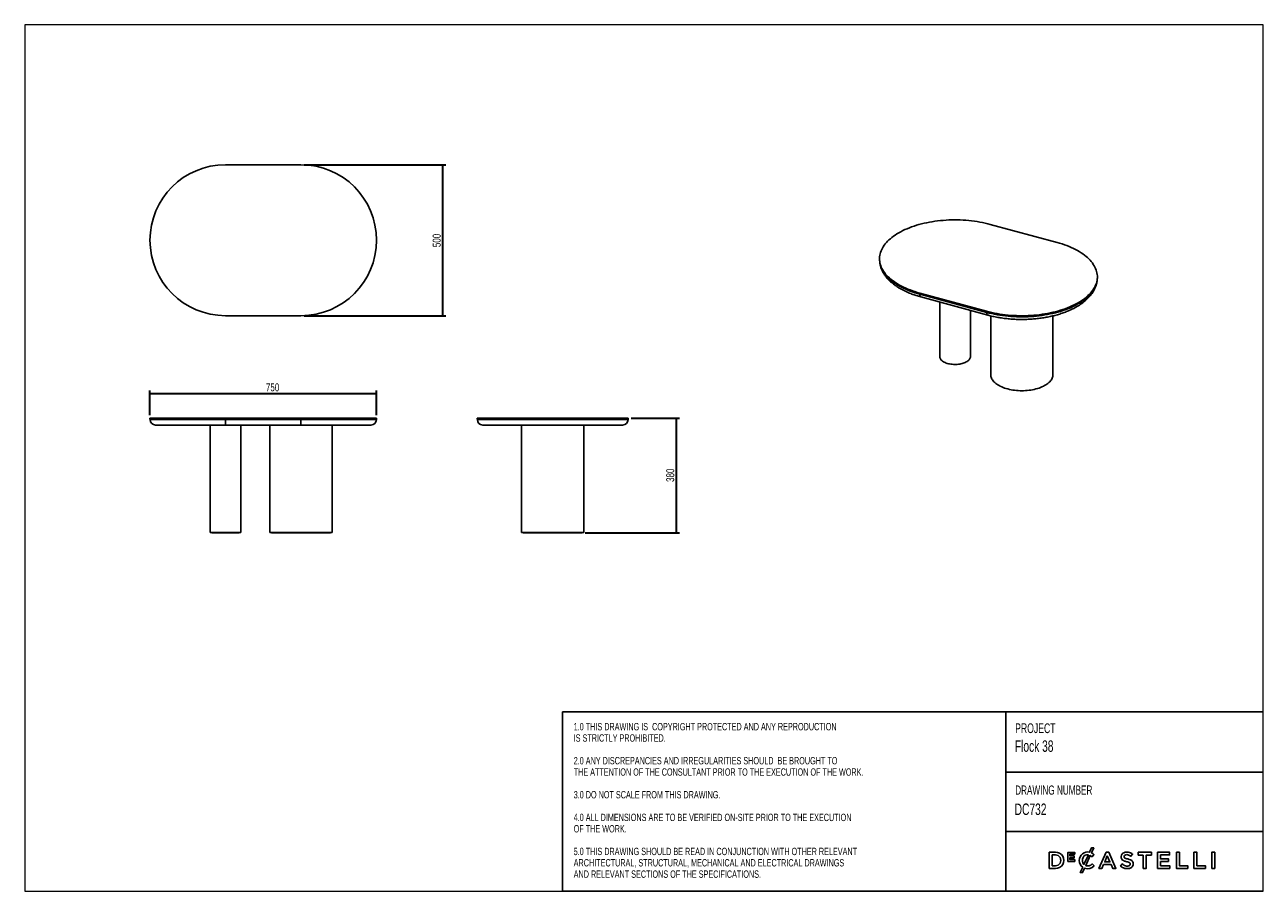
# Model space of a CAD drawing. Header units: millimetres. Extents: x 5 to 415, y 5 to 292.
import ezdxf

# ---------------------------------------------------------------- set-up
doc = ezdxf.new("R2010")
doc.units = ezdxf.units.MM
doc.linetypes.add('SLD-Solido', pattern=[0])
doc.layers.add('CONTORNI', color=7, linetype='Continuous', lineweight=35)
for name, color, linetype in [('NOTE', 3, 'SLD-Solido'), ('SCHIZZI', 9, 'Continuous'), ('TABELLA', 7, 'Continuous')]:
    doc.layers.add(name, color=color, linetype=linetype)
doc.styles.add('SLDTEXTSTYLE0', font='TXT', dxfattribs={"width": 0.665})
doc.styles.add('SLDTEXTSTYLE1', font='TXT', dxfattribs={"width": 0.7125})
doc.styles.add('SLDTEXTSTYLE3', font='TXT', dxfattribs={"width": 0.75})
doc.dimstyles.new('SLDDIMSTYLE0', dxfattribs={"dimtxt": 2.645833, "dimasz": 2, "dimexe": 0, "dimexo": 0.0625, "dimgap": 0.661458, "dimtad": 1, "dimdec": 1, "dimlfac": 10, "dimrnd": 1e-09, "dimzin": 12, "dimdsep": 46, "dimtxsty": 'SLDTEXTSTYLE3', "dimsah": 1, "dimcen": 0.09, "dimadec": 0, "dimazin": 3, "dimtfac": 1, "dimtdec": 1, "dimtofl": 0, "dimtmove": 0, "dimatfit": 3, "dimfxl": 1, "dimfrac": 2, "dimtolj": 1, "dimtzin": 12, "dimarcsym": 0})

# ---------------------------------------------------------------- blocks, each defined once
blk = doc.blocks.new('_D')
at = {"layer": 'CONTORNI', "transparency": 16777216}
for p, q in [((97.45, 245.63), (144.45, 245.63)), ((143.45, 195.63), (143.45, 245.63)), ((97.45, 195.63), (144.45, 195.63))]:
    blk.add_line(p, q, dxfattribs=at)
for points in [[(143.45, 245.63), (143.2, 243.63), (143.7, 243.63)], [(143.45, 195.63), (143.7, 197.63), (143.2, 197.63)]]:
    blk.add_solid(points, dxfattribs=at)
at = {"layer": 'CONTORNI', "transparency": 16777216, "insert": (140.04, 218.34), "char_height": 2.646, "attachment_point": 1, "rotation": 90, "style": 'SLDTEXTSTYLE3'}
blk.add_mtext('500', dxfattribs=at)
blk = doc.blocks.new('_D_1')
at = {"layer": 'CONTORNI', "transparency": 16777216}
for p, q in [((46.45, 162.66), (46.45, 170.81)), ((46.45, 169.81), (121.45, 169.81)), ((121.45, 162.66), (121.45, 170.81))]:
    blk.add_line(p, q, dxfattribs=at)
for points in [[(46.45, 169.81), (48.45, 169.56), (48.45, 170.06)], [(121.45, 169.81), (119.45, 170.06), (119.45, 169.56)]]:
    blk.add_solid(points, dxfattribs=at)
at = {"layer": 'CONTORNI', "transparency": 16777216, "insert": (84.83, 173.22), "char_height": 2.646, "attachment_point": 1, "style": 'SLDTEXTSTYLE3'}
blk.add_mtext('750', dxfattribs=at)
blk = doc.blocks.new('_D_2')
at = {"layer": 'CONTORNI', "transparency": 16777216}
for p, q in [((205.77, 161.66), (221.77, 161.66)), ((220.77, 123.66), (220.77, 161.66)), ((190.52, 123.66), (221.77, 123.66))]:
    blk.add_line(p, q, dxfattribs=at)
for points in [[(220.77, 161.66), (220.52, 159.66), (221.02, 159.66)], [(220.77, 123.66), (221.02, 125.66), (220.52, 125.66)]]:
    blk.add_solid(points, dxfattribs=at)
at = {"layer": 'CONTORNI', "transparency": 16777216, "insert": (217.36, 140.58), "char_height": 2.646, "attachment_point": 1, "rotation": 90, "style": 'SLDTEXTSTYLE3'}
blk.add_mtext('380', dxfattribs=at)

msp = doc.modelspace()

# ---------------------------------------------------------------- linework, layer by layer
at = {"color": 7, "linetype": 'Continuous', "lineweight": 25}
for p, q in [((96.447, 245.629), (71.447, 245.629)), ((346.754, 219.881), (324.644, 225.89)), ((287.977, 214.503), (287.977, 214.245)), ((360.087, 208.236), (360.087, 208.493)), ((301.309, 203.115), (323.42, 197.106)), ((301.309, 202.858), (301.309, 203.115)), ((301.309, 202.858), (323.42, 196.849)), ((301.333, 202.838), (323.443, 196.828)), ((301.333, 202.752), (301.333, 202.838)), ((301.333, 202.752), (323.443, 196.743)), ((301.701, 201.835), (323.811, 195.826)), ((307.897, 200.151), (307.897, 182.102)), ((318.057, 182.102), (318.057, 197.39)), ((323.42, 196.849), (323.42, 197.106)), ((323.443, 196.743), (323.443, 196.828)), ((71.447, 195.629), (96.447, 195.629)), ((324.787, 195.577), (324.787, 176.093)), ((345.387, 176.093), (345.387, 195.577)), ((46.447, 161.661), (46.447, 161.361)), ((46.447, 161.661), (71.447, 161.661)), ((46.447, 161.361), (71.447, 161.361)), ((46.497, 161.311), (46.497, 161.211)), ((46.497, 161.311), (71.447, 161.311)), ((46.497, 161.211), (71.447, 161.211)), ((71.447, 161.361), (71.447, 161.661)), ((71.447, 161.661), (96.447, 161.661)), ((71.447, 161.361), (96.447, 161.361)), ((71.447, 161.211), (71.447, 161.311)), ((71.447, 161.311), (96.447, 161.311)), ((71.447, 159.411), (71.447, 161.211)), ((71.447, 161.211), (96.447, 161.211)), ((96.447, 161.361), (96.447, 161.661)), ((96.447, 161.661), (121.447, 161.661)), ((96.447, 161.361), (121.447, 161.361)), ((96.447, 161.211), (96.447, 161.311)), ((96.447, 161.311), (121.397, 161.311)), ((96.447, 161.211), (96.447, 159.411)), ((96.447, 161.211), (121.397, 161.211)), ((121.397, 161.211), (121.397, 161.311)), ((121.447, 161.361), (121.447, 161.661)), ((154.775, 161.361), (154.775, 161.661)), ((154.775, 161.661), (204.775, 161.661)), ((154.775, 161.361), (204.775, 161.361)), ((154.825, 161.211), (154.825, 161.311)), ((154.825, 161.311), (204.725, 161.311)), ((154.825, 161.211), (204.725, 161.211)), ((204.725, 161.211), (204.725, 161.311)), ((204.775, 161.361), (204.775, 161.661)), ((71.447, 159.411), (48.297, 159.411)), ((66.367, 159.411), (66.367, 123.861)), ((96.447, 159.411), (71.447, 159.411)), ((76.527, 123.861), (76.527, 159.411)), ((84.259, 159.411), (84.259, 159.401)), ((85.259, 159.401), (84.259, 159.401)), ((85.259, 159.401), (85.259, 159.411)), ((86.147, 159.411), (86.147, 123.861)), ((86.147, 159.411), (86.147, 123.861)), ((95.947, 159.411), (95.947, 159.401)), ((96.947, 159.401), (95.947, 159.401)), ((119.597, 159.411), (96.447, 159.411)), ((96.947, 159.401), (96.947, 159.411)), ((106.747, 123.861), (106.747, 159.411)), ((107.634, 159.411), (107.634, 159.401)), ((108.634, 159.401), (107.634, 159.401)), ((108.634, 159.401), (108.634, 159.411)), ((202.925, 159.411), (156.625, 159.411)), ((167.587, 159.411), (167.587, 159.401)), ((168.087, 159.401), (167.587, 159.401)), ((168.587, 159.401), (168.087, 159.401)), ((168.587, 159.401), (168.587, 159.411)), ((169.475, 159.411), (169.475, 123.861)), ((179.275, 159.411), (179.275, 159.401)), ((179.775, 159.401), (179.275, 159.401)), ((180.275, 159.401), (179.775, 159.401)), ((180.275, 159.401), (180.275, 159.411)), ((190.075, 123.861), (190.075, 159.411)), ((190.962, 159.411), (190.962, 159.401)), ((191.462, 159.401), (190.962, 159.401)), ((191.962, 159.401), (191.462, 159.401)), ((191.962, 159.401), (191.962, 159.411)), ((66.367, 123.861), (76.527, 123.861)), ((66.947, 123.861), (66.947, 123.661)), ((66.947, 123.661), (75.947, 123.661)), ((75.947, 123.661), (75.947, 123.861)), ((86.147, 123.861), (106.747, 123.861)), ((86.147, 123.861), (86.147, 123.861)), ((86.697, 123.861), (86.697, 123.661)), ((86.697, 123.661), (106.197, 123.661)), ((106.197, 123.661), (106.197, 123.861)), ((169.475, 123.861), (190.075, 123.861)), ((170.025, 123.861), (170.025, 123.661)), ((170.025, 123.661), (184.66, 123.661)), ((184.66, 123.661), (189.525, 123.661)), ((189.525, 123.661), (189.525, 123.861))]:
    msp.add_line(p, q, dxfattribs=at)
at = {"color": 7, "linetype": 'Continuous', "lineweight": 25, "flags": 128}
for points in [[(324.644, 225.89), (323.799, 226.11), (322.938, 226.312), (322.064, 226.498), (321.176, 226.666), (320.276, 226.817), (319.366, 226.951), (318.447, 227.067), (317.52, 227.164), (316.586, 227.244), (315.648, 227.305), (314.705, 227.348), (313.76, 227.372), (312.814, 227.378), (311.868, 227.366), (310.924, 227.335), (309.982, 227.286), (309.045, 227.218), (308.114, 227.133), (307.189, 227.029), (306.273, 226.907), (305.367, 226.767), (304.471, 226.61), (303.587, 226.436), (302.717, 226.244), (301.862, 226.036), (301.023, 225.811), (300.2, 225.57), (299.396, 225.313), (298.612, 225.041), (297.848, 224.753), (297.105, 224.451), (296.386, 224.135), (295.69, 223.804), (295.019, 223.461), (294.374, 223.104), (293.755, 222.736), (293.164, 222.355), (292.601, 221.963), (292.067, 221.561), (291.564, 221.148), (291.091, 220.726), (290.649, 220.295), (290.24, 219.856), (289.863, 219.409), (289.519, 218.955), (289.208, 218.495), (288.932, 218.028), (288.69, 217.557), (288.483, 217.082), (288.311, 216.603), (288.175, 216.12), (288.074, 215.636), (288.008, 215.15), (287.979, 214.662), (287.985, 214.175), (288.027, 213.688), (288.104, 213.203), (288.218, 212.719), (288.366, 212.238), (288.551, 211.76), (288.77, 211.285), (289.023, 210.816), (289.311, 210.352), (289.633, 209.893), (289.989, 209.442), (290.377, 208.997), (290.798, 208.561), (291.25, 208.133), (291.734, 207.714), (292.248, 207.305), (292.791, 206.906), (293.364, 206.518), (293.965, 206.141), (294.592, 205.777), (295.247, 205.425), (295.926, 205.086), (296.631, 204.76), (297.358, 204.449), (298.108, 204.151), (298.879, 203.869), (299.67, 203.602), (300.481, 203.35), (301.309, 203.115)], [(323.42, 197.106), (324.265, 196.886), (325.125, 196.684), (326, 196.498), (326.888, 196.33), (327.788, 196.179), (328.698, 196.045), (329.617, 195.93), (330.544, 195.832), (331.477, 195.752), (332.416, 195.691), (333.359, 195.648), (334.304, 195.624), (335.25, 195.618), (336.196, 195.63), (337.14, 195.661), (338.081, 195.71), (339.018, 195.778), (339.95, 195.863), (340.874, 195.967), (341.791, 196.089), (342.697, 196.229), (343.593, 196.386), (344.476, 196.56), (345.346, 196.752), (346.202, 196.96), (347.041, 197.185), (347.863, 197.426), (348.667, 197.683), (349.452, 197.955), (350.216, 198.243), (350.958, 198.545), (351.678, 198.861), (352.374, 199.192), (353.045, 199.535), (353.69, 199.892), (354.309, 200.26), (354.9, 200.641), (355.463, 201.033), (355.996, 201.435), (356.5, 201.848), (356.973, 202.27), (357.414, 202.701), (357.824, 203.14), (358.201, 203.587), (358.545, 204.041), (358.855, 204.502), (359.132, 204.968), (359.373, 205.439), (359.58, 205.914), (359.752, 206.394), (359.889, 206.876), (359.99, 207.36), (360.055, 207.846), (360.085, 208.334), (360.079, 208.821), (360.037, 209.308), (359.959, 209.793), (359.846, 210.277), (359.697, 210.758), (359.513, 211.237), (359.294, 211.711), (359.04, 212.18), (358.752, 212.644), (358.43, 213.103), (358.075, 213.554), (357.687, 213.999), (357.266, 214.435), (356.814, 214.863), (356.33, 215.282), (355.816, 215.691), (355.272, 216.09), (354.7, 216.478), (354.099, 216.855), (353.471, 217.219), (352.817, 217.571), (352.137, 217.91), (351.433, 218.236), (350.706, 218.547), (349.956, 218.845), (349.185, 219.127), (348.393, 219.394), (347.583, 219.646), (346.754, 219.881)], [(287.977, 214.245), (287.985, 213.918), (288.027, 213.431), (288.104, 212.945), (288.218, 212.462), (288.366, 211.98), (288.551, 211.502), (288.77, 211.028), (289.023, 210.559), (289.311, 210.095), (289.633, 209.636), (289.989, 209.185), (290.377, 208.74), (290.798, 208.304), (291.25, 207.876), (291.734, 207.457), (292.248, 207.048), (292.791, 206.649), (293.364, 206.261), (293.965, 205.884), (294.592, 205.52), (295.247, 205.168), (295.926, 204.829), (296.631, 204.503), (297.358, 204.192), (298.108, 203.894), (298.879, 203.612), (299.67, 203.345), (300.481, 203.093), (301.309, 202.858)], [(288.508, 211.605), (288.599, 211.379), (288.818, 210.906), (289.071, 210.438), (289.359, 209.974), (289.68, 209.517), (290.035, 209.066), (290.422, 208.623), (290.842, 208.187), (291.293, 207.76), (291.776, 207.342), (292.289, 206.933), (292.832, 206.535), (293.403, 206.148), (294.003, 205.772), (294.629, 205.409), (295.282, 205.057), (295.961, 204.719), (296.663, 204.394), (297.389, 204.083), (298.138, 203.786), (298.907, 203.505), (299.697, 203.238), (300.506, 202.987), (301.333, 202.752)], [(292.935, 206.549), (293.403, 206.234), (294.003, 205.858), (294.629, 205.494), (295.282, 205.143), (295.961, 204.805), (296.663, 204.48), (297.389, 204.169), (298.138, 203.872), (298.907, 203.59), (299.697, 203.324), (300.506, 203.073), (301.333, 202.838)], [(323.42, 196.849), (324.265, 196.629), (325.125, 196.427), (326, 196.241), (326.888, 196.073), (327.788, 195.921), (328.698, 195.788), (329.617, 195.672), (330.544, 195.575), (331.477, 195.495), (332.416, 195.434), (333.359, 195.391), (334.304, 195.367), (335.25, 195.361), (336.196, 195.373), (337.14, 195.404), (338.081, 195.453), (339.018, 195.521), (339.95, 195.606), (340.874, 195.71), (341.791, 195.832), (342.697, 195.971), (343.593, 196.128), (344.476, 196.303), (345.346, 196.494), (346.202, 196.703), (347.041, 196.928), (347.863, 197.169), (348.667, 197.426), (349.452, 197.698), (350.216, 197.986), (350.958, 198.288), (351.678, 198.604), (352.374, 198.935), (353.045, 199.278), (353.69, 199.635), (354.309, 200.003), (354.9, 200.384), (355.463, 200.776), (355.996, 201.178), (356.5, 201.591), (356.973, 202.013), (357.414, 202.444), (357.824, 202.883), (358.201, 203.33), (358.545, 203.784), (358.855, 204.244), (359.132, 204.71), (359.373, 205.182), (359.58, 205.657), (359.752, 206.136), (359.889, 206.619), (359.99, 207.103), (360.055, 207.589), (360.085, 208.076), (360.087, 208.236)], [(323.443, 196.743), (324.286, 196.524), (325.145, 196.322), (326.018, 196.136), (326.904, 195.968), (327.802, 195.817), (328.71, 195.684), (329.628, 195.569), (330.553, 195.471), (331.485, 195.392), (332.421, 195.331), (333.362, 195.288), (334.305, 195.264), (335.249, 195.258), (336.193, 195.27), (337.136, 195.301), (338.075, 195.35), (339.011, 195.417), (339.94, 195.503), (340.863, 195.607), (341.777, 195.728), (342.682, 195.867), (343.576, 196.024), (344.458, 196.198), (345.326, 196.389), (346.179, 196.597), (347.017, 196.822), (347.838, 197.062), (348.64, 197.319), (349.423, 197.591), (350.186, 197.878), (350.927, 198.179), (351.645, 198.495), (352.339, 198.825), (353.009, 199.168), (353.653, 199.523), (354.27, 199.891), (354.86, 200.271), (355.422, 200.662), (355.954, 201.064), (356.457, 201.475), (356.929, 201.897), (357.37, 202.327), (357.778, 202.765), (358.155, 203.211), (358.498, 203.664), (358.808, 204.124), (359.083, 204.589), (359.325, 205.059), (359.531, 205.534), (359.556, 205.596)], [(301.701, 201.835), (301.622, 201.869), (301.538, 201.942), (301.466, 202.048), (301.408, 202.185), (301.367, 202.35), (301.341, 202.541), (301.333, 202.752)], [(323.443, 196.828), (324.286, 196.61), (325.145, 196.407), (326.018, 196.222), (326.904, 196.054), (327.802, 195.903), (328.71, 195.77), (329.628, 195.655), (330.553, 195.557), (331.485, 195.478), (332.421, 195.417), (333.362, 195.374), (334.305, 195.35), (335.249, 195.344), (336.193, 195.356), (337.136, 195.387), (338.075, 195.436), (339.011, 195.503), (339.94, 195.589), (340.863, 195.692), (341.777, 195.814), (342.682, 195.953), (343.576, 196.11), (344.458, 196.284), (345.326, 196.475), (346.179, 196.683), (347.017, 196.907), (347.838, 197.148), (348.64, 197.405), (349.423, 197.676), (350.186, 197.963), (350.927, 198.265), (351.645, 198.581), (352.339, 198.91), (353.009, 199.253), (353.653, 199.609), (354.27, 199.977), (354.86, 200.357), (355.207, 200.594)], [(323.443, 196.743), (323.452, 196.532), (323.477, 196.341), (323.519, 196.176), (323.576, 196.039), (323.648, 195.933), (323.733, 195.86), (323.811, 195.826)], [(307.897, 182.102), (307.9, 182.002), (307.934, 181.784), (308.004, 181.568), (308.108, 181.355), (308.246, 181.148), (308.418, 180.947), (308.621, 180.755), (308.855, 180.572), (309.118, 180.4), (309.408, 180.239), (309.723, 180.092), (310.061, 179.959), (310.42, 179.841), (310.796, 179.739), (311.188, 179.653), (311.592, 179.584), (312.006, 179.534), (312.426, 179.501), (312.851, 179.486), (313.276, 179.49), (313.699, 179.512), (314.118, 179.552), (314.528, 179.61), (314.927, 179.686), (315.313, 179.778), (315.682, 179.887), (316.032, 180.012), (316.361, 180.151), (316.666, 180.303), (316.946, 180.469), (317.197, 180.645), (317.419, 180.832), (317.609, 181.028), (317.768, 181.232), (317.892, 181.441), (317.982, 181.655), (318.037, 181.873), (318.057, 182.092), (318.057, 182.102)], [(324.787, 176.093), (324.797, 175.86), (324.841, 175.549), (324.921, 175.241), (325.035, 174.935), (325.184, 174.633), (325.368, 174.336), (325.585, 174.046), (325.834, 173.762), (326.116, 173.486), (326.428, 173.22), (326.77, 172.963), (327.141, 172.717), (327.539, 172.483), (327.964, 172.261), (328.412, 172.052), (328.884, 171.857), (329.377, 171.677), (329.89, 171.512), (330.421, 171.363), (330.968, 171.23), (331.529, 171.114), (332.102, 171.015), (332.686, 170.934), (333.278, 170.87), (333.876, 170.824), (334.478, 170.797), (335.082, 170.788), (335.687, 170.797), (336.289, 170.824), (336.887, 170.869), (337.479, 170.933), (338.063, 171.014), (338.637, 171.113), (339.198, 171.228), (339.745, 171.361), (340.276, 171.51), (340.789, 171.675), (341.283, 171.855), (341.755, 172.049), (342.204, 172.258), (342.629, 172.479), (343.027, 172.713), (343.399, 172.959), (343.741, 173.216), (344.054, 173.482), (344.336, 173.758), (344.586, 174.041), (344.803, 174.332), (344.987, 174.629), (345.137, 174.93), (345.252, 175.236), (345.332, 175.545), (345.377, 175.855), (345.387, 176.093)]]:
    msp.add_lwpolyline(points, dxfattribs=at)
at = {"color": 7, "linetype": 'Continuous', "lineweight": 25}
for centre, radius, start, end in [((71.447, 220.629), 25, 90, 270), ((96.447, 220.629), 25, 270, 90), ((48.297, 161.211), 1.8, 180, 270), ((119.597, 161.211), 1.8, 270, 0), ((156.625, 161.211), 1.8, 180, 270), ((202.925, 161.211), 1.8, 270, 0)]:
    msp.add_arc(centre, radius, start, end, dxfattribs=at)
for points, knots in [([(288.14, 212.777), (288.14, 212.777), (288.163, 212.61), (288.238, 212.279), (288.366, 211.786), (288.529, 211.296), (288.723, 210.809), (288.948, 210.327), (289.205, 209.849), (289.493, 209.376), (289.811, 208.91), (290.161, 208.45), (290.541, 207.997), (290.952, 207.553), (291.392, 207.117), (291.86, 206.692), (292.356, 206.276), (292.88, 205.872), (293.429, 205.48), (294.003, 205.1), (294.602, 204.733), (295.224, 204.379), (295.867, 204.038), (296.532, 203.712), (297.217, 203.399), (297.922, 203.101), (298.645, 202.817), (299.385, 202.548), (300.142, 202.294), (300.912, 202.055), (301.438, 201.908), (301.701, 201.835)], [0, 0, 0, 0, 0.00009042, 0.03348618, 0.06702008, 0.10074281, 0.13469736, 0.16891728, 0.20342524, 0.23823222, 0.27333738, 0.30872877, 0.34438483, 0.38027662, 0.41637035, 0.45263011, 0.48902021, 0.52550712, 0.56206076, 0.59865524, 0.63526909, 0.67188165, 0.70847943, 0.74505351, 0.78159768, 0.81810789, 0.85458182, 0.89101849, 0.92741797, 0.96378109, 1, 1, 1, 1]), ([(323.811, 195.826), (323.951, 195.788), (324.356, 195.68), (325.036, 195.512), (325.855, 195.328), (326.686, 195.16), (327.526, 195.008), (328.376, 194.873), (329.233, 194.754), (330.098, 194.651), (330.968, 194.564), (331.844, 194.495), (332.724, 194.442), (333.606, 194.405), (334.49, 194.386), (335.375, 194.383), (336.259, 194.396), (337.142, 194.427), (338.023, 194.474), (338.9, 194.538), (339.772, 194.619), (340.639, 194.716), (341.499, 194.829), (342.351, 194.959), (343.194, 195.105), (344.028, 195.267), (344.85, 195.445), (345.661, 195.639), (346.46, 195.849), (347.244, 196.074), (348.014, 196.314), (348.768, 196.57), (349.506, 196.841), (350.226, 197.126), (350.928, 197.426), (351.611, 197.74), (352.274, 198.069), (352.915, 198.411), (353.535, 198.768), (354.132, 199.137), (354.706, 199.52), (355.254, 199.916), (355.777, 200.324), (356.274, 200.744), (356.743, 201.175), (357.183, 201.617), (357.594, 202.07), (357.975, 202.531), (358.324, 203.001), (358.642, 203.478), (358.928, 203.962), (359.181, 204.451), (359.402, 204.945), (359.59, 205.442), (359.744, 205.941), (359.855, 206.381), (359.901, 206.656), (359.919, 206.762)], [0, 0, 0, 0, 0.0098021, 0.0283636, 0.0469106, 0.0654436, 0.0839637, 0.1024724, 0.1209709, 0.1394605, 0.1579425, 0.1764182, 0.1948889, 0.213356, 0.2318205, 0.2502839, 0.2687474, 0.2872119, 0.3056786, 0.3241488, 0.3426238, 0.3611048, 0.3795932, 0.3980903, 0.4165975, 0.4351161, 0.4536475, 0.472193, 0.4907541, 0.5093319, 0.5279279, 0.5465431, 0.5651785, 0.583835, 0.602513, 0.6212127, 0.6399337, 0.6586748, 0.6774338, 0.6962077, 0.7149917, 0.7337783, 0.752557, 0.7713161, 0.7900418, 0.8087177, 0.8273255, 0.8458457, 0.8642584, 0.882545, 0.9006897, 0.9186806, 0.9365115, 0.9541825, 0.9717002, 0.9890775, 1, 1, 1, 1])]:
    msp.add_open_spline(points, degree=3, knots=knots, dxfattribs=at)
at = {"layer": 'SCHIZZI', "color": 7, "true_color": 0xffffff}
for p, q in [((329.757, 64.376), (329.757, 5)), ((329.757, 44.474), (414.997, 44.474)), ((329.757, 24.747), (414.999, 24.747)), ((358.975, 17.155), (358.957, 17.172)), ((354.098, 15.209), (354.098, 15.219)), ((358.995, 13.412), (359.013, 13.431))]:
    msp.add_line(p, q, dxfattribs=at)
msp.add_lwpolyline([(415, 5), (183.055, 5), (183.055, 64.376), (414.996, 64.376)], dxfattribs=at)
for points in [[(344.178, 17.914), (344.178, 12.554), (346.183, 12.554, 1.0555946), (346.183, 17.914)], [(346.183, 13.457, 1.0217676), (346.183, 17.012), (345.163, 17.012), (345.163, 13.457)], [(355.227, 12.958, -0.2366566), (354.098, 15.209, -0.4912249), (357.501, 17.922), (358.146, 19.339), (358.889, 19.339), (358.151, 17.718, -0.086931), (358.975, 17.155), (358.341, 16.425, 0.0663381), (357.751, 16.864), (356.217, 13.497, 0.1655168), (357.367, 13.438, 0.1312269), (358.378, 14.074), (359.013, 13.431, -0.3118527), (355.828, 12.64), (355.17, 11.196), (354.424, 11.196)], [(357.105, 17.077, 0.3275059), (355.341, 16.166, 0.3064575), (355.648, 13.882)], [(368.037, 16.91, 0.1311188), (367.996, 16.02, 0.1847876), (368.427, 15.324, 0.0813504), (369.034, 15.001, 0.0253736), (369.497, 14.855, -0.009562), (369.591, 14.829, 0.0143707), (369.766, 14.788, -0.0350168), (370.363, 14.62, -0.0561266), (370.69, 14.466, -0.1416688), (370.894, 14.252, -0.1598738), (370.927, 13.851, -0.1633528), (370.746, 13.561, -0.144581), (370.218, 13.357, -0.1006576), (369.367, 13.444, -0.1170031), (368.35, 14.047), (367.755, 13.34, 0.1231981), (369.154, 12.587, 0.0728853), (370.142, 12.485, 0.1248), (371.208, 12.785, 0.1648919), (371.797, 13.454, 0.1911522), (371.796, 14.75, 0.1722296), (371.077, 15.39, 0.058826), (370.191, 15.689, -0.0294775), (369.511, 15.885, -0.0881481), (369.115, 16.091, -0.1640119), (368.947, 16.36, -0.2055022), (369.028, 16.823, -0.1823737), (369.511, 17.098, -0.0938067), (370.169, 17.078, -0.1104678), (371.203, 16.57), (371.734, 17.318, 0.0810841), (370.779, 17.832, 0.0784937), (369.789, 17.981, 0.1100768), (368.825, 17.775, 0.2034911)]]:
    msp.add_lwpolyline(points, format="xyb", close=True, dxfattribs=at)
for points in [[(352.39, 16.11), (352.39, 16.693), (350.988, 16.693), (350.988, 17.296), (352.581, 17.296), (352.581, 17.877), (350.338, 17.877), (350.338, 14.904), (352.602, 14.904), (352.602, 15.486), (350.988, 15.486), (350.988, 16.11)], [(362.954, 17.952), (360.596, 12.554), (361.609, 12.554), (362.155, 13.836), (364.629, 13.836), (365.168, 12.554), (366.211, 12.554), (363.86, 17.936), (363.853, 17.952)], [(363.389, 16.744), (364.266, 14.716), (362.519, 14.716)], [(375.288, 16.997), (375.288, 12.554), (376.281, 12.554), (376.281, 16.997), (377.965, 16.997), (377.965, 17.914), (373.605, 17.914), (373.605, 16.997)], [(383.68, 14.814), (383.68, 15.701), (381.02, 15.701), (381.02, 17.027), (384.022, 17.027), (384.022, 17.915), (380.033, 17.915), (380.033, 12.554), (384.06, 12.554), (384.06, 13.442), (381.02, 13.442), (381.02, 14.814)], [(386.25, 17.914), (386.25, 12.554), (390.026, 12.554), (390.026, 13.457), (387.236, 13.457), (387.236, 17.914)], [(392.08, 17.914), (392.08, 12.554), (395.856, 12.554), (395.856, 13.457), (393.066, 13.457), (393.066, 17.914)], [(397.963, 12.554), (398.948, 12.554), (398.948, 17.915), (397.963, 17.915)]]:
    msp.add_lwpolyline(points, close=True, dxfattribs=at)
at = {"layer": 'TABELLA', "color": 5, "linetype": 'Continuous', "lineweight": 18}
for p, q in [((414.98, 292), (5, 292)), ((5, 292), (5, 5)), ((415, 5), (414.98, 292)), ((5, 5), (415, 5))]:
    msp.add_line(p, q, dxfattribs=at)

# ---------------------------------------------------------------- texts
at = {"layer": 'NOTE', "color": 7, "true_color": 0xffffff, "attachment_point": 1}
for s, insert, char_height, style in [('1.0 THIS DRAWING IS  COPYRIGHT PROTECTED AND ANY REPRODUCTION', (186.724, 60.734), 2.43442, 'SLDTEXTSTYLE1'), ('PROJECT', (332.878, 60.61), 3.2205, 'SLDTEXTSTYLE0'), ('IS STRICTLY PROHIBITED.', (186.724, 56.977), 2.43442, 'SLDTEXTSTYLE1'), ('Flock 38', (332.777, 54.978), 3.8038, 'SLDTEXTSTYLE0'), ('2.0 ANY DISCREPANCIES AND IRREGULARITIES SHOULD  BE BROUGHT TO ', (186.724, 49.462), 2.43442, 'SLDTEXTSTYLE1'), ('THE ATTENTION OF THE CONSULTANT PRIOR TO THE EXECUTION OF THE WORK.', (186.724, 45.705), 2.43442, 'SLDTEXTSTYLE1'), ('3.0 DO NOT SCALE FROM THIS DRAWING.', (186.724, 38.191), 2.43442, 'SLDTEXTSTYLE1'), ('DRAWING NUMBER', (332.878, 40.026), 3.04303, 'SLDTEXTSTYLE0'), (' DC732', (331.767, 34.061), 3.8038, 'SLDTEXTSTYLE0'), ('4.0 ALL DIMENSIONS ARE TO BE VERIFIED ON-SITE PRIOR TO THE EXECUTION ', (186.724, 30.676), 2.43442, 'SLDTEXTSTYLE1'), ('OF THE WORK.', (186.724, 26.919), 2.43442, 'SLDTEXTSTYLE1'), ('5.0 THIS DRAWING SHOULD BE READ IN CONJUNCTION WITH OTHER RELEVANT ', (186.724, 19.404), 2.43442, 'SLDTEXTSTYLE1'), ('ARCHITECTURAL, STRUCTURAL, MECHANICAL AND ELECTRICAL DRAWINGS ', (186.724, 15.647), 2.43442, 'SLDTEXTSTYLE1'), ('AND RELEVANT SECTIONS OF THE SPECIFICATIONS.', (186.724, 11.889), 2.43442, 'SLDTEXTSTYLE1')]:
    msp.add_mtext(s, dxfattribs=dict(at, insert=insert, char_height=char_height, style=style))

# ---------------------------------------------------------------- dimensions: what is measured, and where the dimension line sits
at = {"layer": 'CONTORNI'}
for base, p1, p2, picture, middle in [((143.447, 245.629), (96.447, 195.629), (96.447, 245.629), '_D', (143.447, 221.275)), ((220.775, 161.661), (189.525, 123.661), (204.775, 161.661), '_D_2', (220.775, 143.51))]:
    dim = msp.add_linear_dim(base=base, p1=p1, p2=p2, angle=90, dimstyle='SLDDIMSTYLE0', dxfattribs=at)
    dim.commit()
    dim.dimension.update_dxf_attribs({"geometry": picture, "text_midpoint": middle, "dimtype": 160})
dim = msp.add_linear_dim(base=(121.447, 169.809), p1=(46.447, 161.661), p2=(121.447, 161.661), dimstyle='SLDDIMSTYLE0', dxfattribs=at)
dim.commit()
dim.dimension.update_dxf_attribs({"geometry": '_D_1', "text_midpoint": (87.763, 169.809), "dimtype": 160})

doc.saveas('drawing.dxf')
